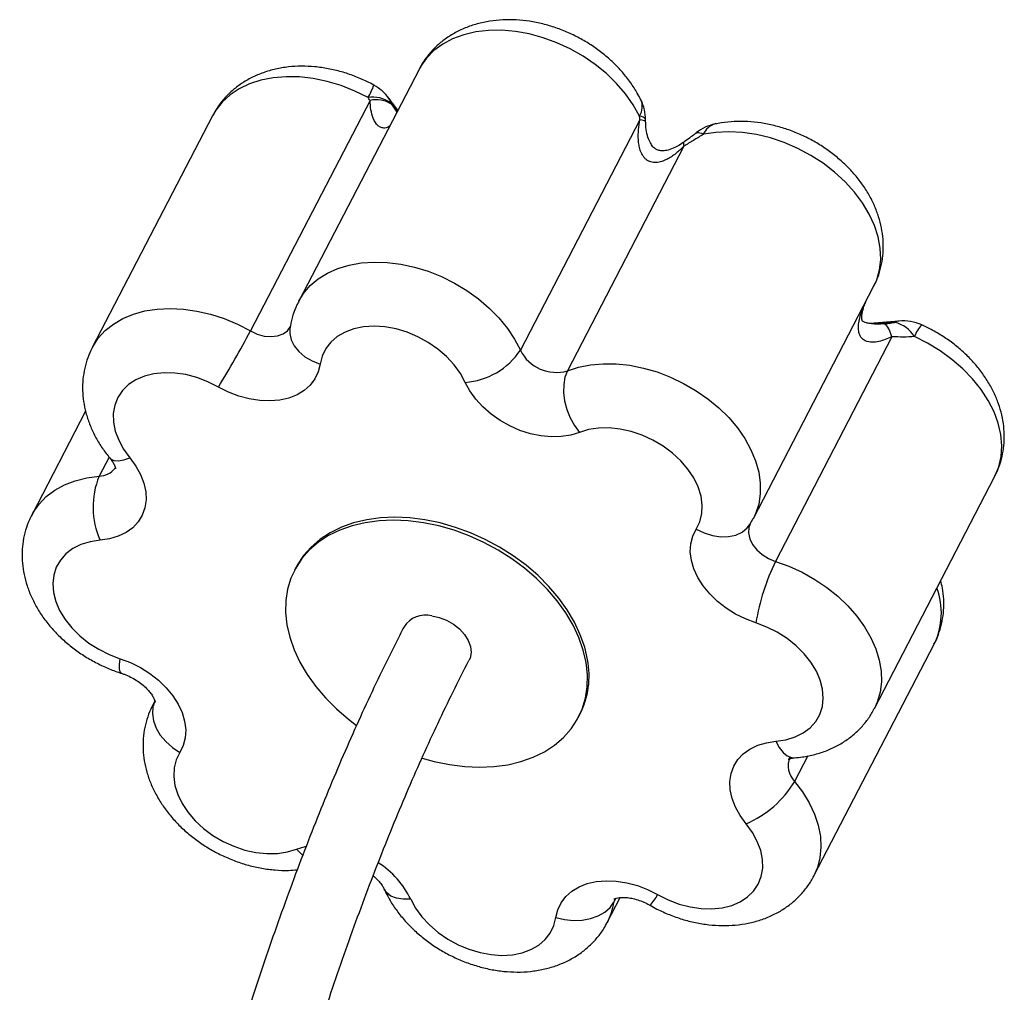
# Paper-space layout '_Dimétrica' of a CAD drawing. Header units: millimetres. Extents: x -907 to -479, y -1137 to 280.
# Tile 7 of 7: x -695 to -479, y -7 to 207. Entities that reach past the tile are written whole.
import ezdxf

# ---------------------------------------------------------------- set-up
doc = ezdxf.new("R2010")
doc.units = ezdxf.units.MM

psp = doc.layouts.new('_Dimétrica')

# ---------------------------------------------------------------- linework, layer by layer
at = {"color": 7, "linetype": 'Continuous', "lineweight": 25}
for p, q in [((-607.43, 195.62), (-633.76, 144.85)), ((-618.16, 188.83), (-644.34, 138.34)), ((-652.64, 185.45), (-678.97, 134.67)), ((-559.06, 184.6), (-585.24, 134.11)), ((-557.83, 184.08), (-557.83, 184.79)), ((-549.45, 178.78), (-574.96, 129.59)), ((-534.24, 97.27), (-507.91, 148.04)), ((-502.38, 140.5), (-508.67, 139.94)), ((-503.9, 137.06), (-529.4, 87.87)), ((-680.43, 120.75), (-692.21, 98.02)), ((-507.75, 55.61), (-481.42, 106.39)), ((-534.98, 95.97), (-534.27, 97.25)), ((-634.35, 86.58), (-634.68, 85.95)), ((-521, 18.96), (-494.67, 69.74)), ((-665.26, 57.27), (-665.73, 56.37)), ((-572.53, 53.72), (-572.2, 54.36)), ((-566.21, 8.79), (-563.37, 14.25))]:
    psp.add_line(p, q, dxfattribs=at)
at = {"color": 8, "linetype": 'Continuous', "lineweight": 25}
for p, q in [((-612.21, 186.4), (-613.68, 188.34)), ((-613.49, 188.01), (-612.3, 186.24)), ((-503.31, 140.2), (-507.82, 139.87)), ((-675.29, 110.71), (-677.46, 106.52)), ((-665.73, 56.37), (-665.19, 57.31)), ((-522.29, 45.28), (-525.2, 39.67)), ((-564.36, 14.09), (-564.8, 13.23)), ((-564.66, 13.83), (-564.8, 13.23))]:
    psp.add_line(p, q, dxfattribs=at)
at = {"color": 8, "linetype": 'Continuous', "lineweight": 25, "flags": 128}
for points in [[(-559.16, 185.4), (-560.52, 187.86), (-562.2, 190.26), (-564.17, 192.55), (-566.39, 194.71), (-568.85, 196.7), (-571.5, 198.51), (-574.31, 200.1), (-577.24, 201.46), (-580.25, 202.56), (-583.29, 203.39), (-586.34, 203.93), (-589.34, 204.19), (-592.25, 204.16), (-595.03, 203.83), (-597.65, 203.21), (-600.07, 202.32), (-602.25, 201.15), (-604.16, 199.74), (-605.78, 198.09), (-607.09, 196.24), (-607.43, 195.62)], [(-618.6, 189.44), (-621.5, 190.87), (-624.49, 192.06), (-627.53, 192.98), (-630.58, 193.61), (-633.59, 193.97), (-636.54, 194.02), (-639.37, 193.79), (-642.04, 193.27), (-644.53, 192.46), (-646.79, 191.38), (-648.79, 190.04), (-650.51, 188.47), (-651.92, 186.68), (-652.64, 185.45)], [(-613.68, 188.34), (-613.83, 188.93), (-614.03, 189.28)], [(-557.83, 184.55), (-557.86, 184.66), (-557.96, 184.82), (-558.14, 184.97), (-558.4, 185.12), (-558.74, 185.27), (-559.16, 185.4)], [(-557.83, 184.09), (-557.84, 184.14), (-557.92, 184.24), (-558.09, 184.33), (-558.34, 184.43), (-558.66, 184.52), (-559.06, 184.6)], [(-546.73, 181.71), (-546.72, 181.72), (-546.52, 181.8), (-546.27, 181.82), (-545.96, 181.75), (-545.6, 181.61), (-545.19, 181.4)], [(-507.91, 148.04), (-507.24, 149.55), (-506.63, 151.75), (-506.36, 154.07), (-506.46, 156.48), (-506.91, 158.96), (-507.72, 161.45), (-508.86, 163.94), (-510.33, 166.38), (-512.1, 168.74), (-514.16, 171), (-516.46, 173.11), (-518.98, 175.05), (-521.69, 176.79), (-524.54, 178.3), (-527.5, 179.58), (-530.52, 180.59), (-533.58, 181.33), (-536.61, 181.79), (-539.59, 181.95), (-542.46, 181.82), (-545.19, 181.4)], [(-549.43, 179.7), (-549.52, 179.58), (-549.55, 179.39), (-549.53, 179.12), (-549.45, 178.78)], [(-633.76, 144.85), (-632.7, 146.56), (-631.24, 148.27), (-629.48, 149.76), (-627.46, 151.02), (-625.2, 152.03), (-622.72, 152.77), (-620.07, 153.24), (-617.28, 153.43), (-614.38, 153.34), (-611.41, 152.97), (-608.42, 152.32), (-605.44, 151.4), (-602.51, 150.23), (-599.67, 148.81), (-596.96, 147.18), (-594.41, 145.34), (-592.07, 143.33), (-589.95, 141.18), (-588.09, 138.9), (-586.52, 136.53), (-585.24, 134.11)], [(-678.97, 134.67), (-678.87, 134.87), (-677.65, 136.73), (-676.13, 138.4), (-674.32, 139.85), (-672.25, 141.06), (-669.95, 142.02), (-667.44, 142.71), (-664.75, 143.13), (-661.94, 143.26), (-659.02, 143.11), (-656.04, 142.69), (-653.05, 141.98), (-650.07, 141.02), (-647.16, 139.79), (-644.34, 138.34)], [(-502.37, 140.49), (-502.65, 140.44), (-503.31, 140.2)], [(-644.34, 138.34), (-642.87, 137.65), (-641.33, 137.22), (-639.81, 137.08), (-638.4, 137.24), (-637.17, 137.68), (-636.19, 138.38), (-635.53, 139.27)], [(-635.68, 138.84), (-635.71, 137.74), (-635.42, 136.37), (-634.75, 135.04), (-633.73, 133.8), (-632.41, 132.69), (-630.84, 131.77), (-629.07, 131.07)], [(-481.42, 106.39), (-481.38, 106.49), (-480.52, 108.58), (-480.02, 110.83), (-479.87, 113.18), (-480.08, 115.62), (-480.65, 118.1), (-481.56, 120.6), (-482.82, 123.07), (-484.38, 125.49), (-486.25, 127.83), (-488.38, 130.04), (-490.76, 132.09), (-493.34, 133.97), (-496.1, 135.64), (-498.99, 137.09)], [(-574.96, 129.59), (-572.52, 130.39), (-569.9, 130.91), (-567.13, 131.16), (-564.25, 131.12), (-561.29, 130.8), (-558.3, 130.2), (-555.31, 129.34), (-552.37, 128.21), (-549.51, 126.84), (-546.77, 125.25), (-544.19, 123.45), (-541.81, 121.48), (-539.64, 119.35), (-537.73, 117.09), (-536.1, 114.74), (-534.77, 112.32), (-533.75, 109.88), (-533.07, 107.43), (-532.73, 105.02), (-532.73, 102.67), (-533.07, 100.42), (-533.76, 98.29), (-534.24, 97.27)], [(-675.12, 110.51), (-674.95, 110.33), (-674.24, 109.98), (-673.28, 109.9), (-672.08, 110.09), (-670.71, 110.54)], [(-692.21, 98.02), (-691.9, 98.6), (-690.62, 100.42), (-689.04, 102.05), (-687.18, 103.45), (-685.06, 104.62), (-682.72, 105.52), (-680.17, 106.16), (-677.46, 106.52)], [(-546.75, 94.92), (-544.99, 94.08), (-543.18, 93.51), (-541.37, 93.24), (-539.65, 93.28), (-538.07, 93.63), (-536.7, 94.27), (-535.59, 95.18), (-534.98, 95.97)], [(-534.91, 96.09), (-535.22, 95.27), (-535.3, 94.08), (-535.02, 92.83), (-534.41, 91.58), (-533.48, 90.4), (-532.29, 89.35), (-530.91, 88.49), (-529.4, 87.87)], [(-529.4, 87.87), (-526.45, 86.8), (-523.57, 85.47), (-520.81, 83.92), (-518.19, 82.16), (-515.77, 80.22), (-513.56, 78.12), (-511.6, 75.88), (-509.91, 73.55), (-508.52, 71.14), (-507.44, 68.7), (-506.69, 66.25), (-506.28, 63.83), (-506.22, 61.46), (-506.5, 59.19), (-507.12, 57.04), (-507.75, 55.61)], [(-672.59, 63.36), (-672.6, 63.36), (-672.85, 63.65), (-672.98, 64.3), (-672.98, 65.27), (-672.85, 66.54)], [(-529.31, 48.46), (-528.56, 47.08), (-527.72, 46), (-526.81, 45.25), (-525.87, 44.88), (-525.23, 44.84)], [(-525.2, 39.67), (-523.45, 37.36), (-522, 34.96), (-520.86, 32.52), (-520.05, 30.07), (-519.57, 27.64), (-519.44, 25.27), (-519.66, 22.97), (-520.21, 20.8), (-521, 18.96)], [(-634.23, 24.84), (-632.34, 25.43), (-632.28, 25.45)], [(-634.23, 24.84), (-633.01, 23.57), (-632.89, 23.46)], [(-609.25, 13.88), (-610.9, 13.86), (-612.35, 14.09), (-613.57, 14.56), (-614.49, 15.24), (-615.06, 16.07)]]:
    psp.add_lwpolyline(points, dxfattribs=at)
at = {"color": 7, "linetype": 'Continuous', "lineweight": 25, "flags": 128}
for points in [[(-597.3, 127.06), (-598.37, 129.03), (-599.75, 130.93), (-601.41, 132.71), (-603.31, 134.35), (-605.41, 135.8), (-607.68, 137.04), (-610.05, 138.03), (-612.47, 138.76), (-614.9, 139.2), (-617.28, 139.36), (-619.56, 139.23), (-621.69, 138.8), (-623.62, 138.09), (-625.32, 137.12), (-626.74, 135.9), (-627.85, 134.47), (-628.64, 132.84), (-629.07, 131.07)], [(-503.9, 137.06), (-504.12, 137.7), (-504.34, 138.27), (-504.57, 138.76), (-504.8, 139.16), (-505.03, 139.48), (-505.26, 139.71), (-505.49, 139.85), (-505.71, 139.9)], [(-629.07, 131.07), (-629.48, 129.38), (-630.21, 127.84), (-631.25, 126.47), (-632.57, 125.29), (-634.14, 124.35), (-635.95, 123.64), (-637.93, 123.19), (-640.07, 123.01), (-642.31, 123.1), (-644.6, 123.46), (-646.91, 124.08), (-649.17, 124.95), (-651.35, 126.05)], [(-574.96, 129.59), (-575.48, 128.22), (-575.76, 126.62), (-575.79, 124.86), (-575.55, 123.01), (-575.06, 121.14), (-574.34, 119.32), (-573.41, 117.61), (-572.32, 116.1)], [(-651.35, 126.05), (-653.65, 127.21), (-656.05, 128.12), (-658.48, 128.76), (-660.9, 129.11), (-663.25, 129.17), (-665.49, 128.94), (-667.56, 128.42), (-669.42, 127.63), (-671.03, 126.57), (-672.35, 125.28), (-673.36, 123.78), (-674.03, 122.1), (-674.35, 120.28), (-674.31, 118.37), (-673.92, 116.39), (-673.17, 114.4), (-672.1, 112.44), (-670.71, 110.54)], [(-572.32, 116.1), (-574.21, 115.51), (-576.28, 115.18), (-578.46, 115.13), (-580.73, 115.34), (-583.04, 115.83), (-585.33, 116.56), (-587.56, 117.54), (-589.68, 118.74), (-591.66, 120.14), (-593.44, 121.7), (-595, 123.4), (-596.29, 125.2), (-597.3, 127.06)], [(-546.75, 94.92), (-545.96, 96.54), (-545.52, 98.32), (-545.43, 100.2), (-545.7, 102.16), (-546.32, 104.16), (-547.29, 106.13), (-548.57, 108.06), (-550.14, 109.88), (-551.97, 111.57), (-554.01, 113.09), (-556.23, 114.4), (-558.57, 115.47), (-560.98, 116.29), (-563.41, 116.83), (-565.81, 117.08), (-568.13, 117.04), (-570.32, 116.71), (-572.32, 116.1)], [(-670.71, 110.54), (-669.4, 108.75), (-668.37, 106.89), (-667.64, 105), (-667.24, 103.13), (-667.17, 101.31), (-667.42, 99.57), (-668.01, 97.96), (-668.9, 96.5), (-670.09, 95.23), (-671.56, 94.18), (-673.26, 93.36), (-675.16, 92.79), (-677.24, 92.48)], [(-570.54, 66.35), (-571.16, 69.07), (-572.12, 71.81), (-573.39, 74.54), (-574.97, 77.22), (-576.84, 79.84), (-578.99, 82.35), (-581.38, 84.75), (-584, 87), (-586.81, 89.08), (-589.79, 90.97), (-592.92, 92.65), (-596.14, 94.1), (-599.45, 95.31), (-602.79, 96.27), (-606.13, 96.96), (-609.45, 97.37), (-612.7, 97.52), (-615.86, 97.38), (-618.89, 96.97), (-621.75, 96.28), (-624.43, 95.34), (-626.89, 94.13), (-629.11, 92.69), (-631.06, 91.01), (-632.73, 89.13), (-634.1, 87.05), (-634.35, 86.58)], [(-570.87, 65.71), (-571.49, 68.44), (-572.45, 71.18), (-573.72, 73.9), (-575.3, 76.59), (-577.17, 79.2), (-579.32, 81.72), (-581.71, 84.12), (-584.32, 86.37), (-587.14, 88.45), (-590.12, 90.34), (-593.25, 92.02), (-596.47, 93.47), (-599.77, 94.68), (-603.12, 95.63), (-606.46, 96.32), (-609.78, 96.74), (-613.03, 96.88), (-616.19, 96.75), (-619.21, 96.33), (-622.08, 95.65), (-624.76, 94.7), (-627.22, 93.5), (-629.44, 92.05), (-631.39, 90.38), (-633.06, 88.49), (-634.42, 86.41), (-635.47, 84.17), (-636.2, 81.77), (-636.58, 79.26), (-636.63, 76.64), (-636.34, 73.96), (-635.72, 71.23), (-634.76, 68.49), (-633.49, 65.77), (-631.91, 63.08), (-630.04, 60.47), (-627.89, 57.95), (-625.5, 55.55), (-622.88, 53.3), (-621.1, 51.95)], [(-533.7, 74.4), (-535.97, 75.25), (-538.16, 76.33), (-540.22, 77.63), (-542.11, 79.11), (-543.79, 80.74), (-545.23, 82.49), (-546.39, 84.32), (-547.26, 86.2), (-547.81, 88.08), (-548.04, 89.94), (-547.94, 91.72), (-547.5, 93.39), (-546.75, 94.92)], [(-677.24, 92.48), (-679.42, 92.16), (-681.43, 91.54), (-683.21, 90.66), (-684.73, 89.53), (-685.95, 88.16), (-686.85, 86.6), (-687.41, 84.87), (-687.62, 83.02), (-687.46, 81.08), (-686.95, 79.09), (-686.1, 77.1), (-684.92, 75.16), (-683.44, 73.29), (-681.69, 71.56), (-679.71, 69.98), (-677.55, 68.6), (-675.25, 67.45), (-672.85, 66.54)], [(-604.64, 75.95), (-603.01, 75.6), (-601.4, 74.98), (-599.9, 74.13), (-598.57, 73.07), (-597.48, 71.86), (-596.67, 70.56), (-596.19, 69.22), (-596.05, 67.92), (-596.27, 66.7), (-596.5, 66.15)], [(-529.31, 48.46), (-527.13, 48.78), (-525.12, 49.4), (-523.34, 50.28), (-521.82, 51.41), (-520.6, 52.78), (-519.7, 54.34), (-519.14, 56.07), (-518.93, 57.92), (-519.09, 59.86), (-519.6, 61.85), (-520.45, 63.84), (-521.63, 65.78), (-523.11, 67.65), (-524.86, 69.38), (-526.84, 70.96), (-529, 72.34), (-531.31, 73.49), (-533.7, 74.4)], [(-672.85, 66.54), (-670.58, 65.69), (-668.39, 64.61), (-666.34, 63.31), (-664.45, 61.83), (-662.76, 60.2), (-661.33, 58.45), (-660.16, 56.62), (-659.29, 54.74), (-658.74, 52.86), (-658.51, 51), (-658.61, 49.22), (-659.05, 47.55), (-659.8, 46.02)], [(-606.75, 44.77), (-604.09, 44.04), (-600.75, 43.35), (-597.43, 42.93), (-594.18, 42.79), (-591.02, 42.92), (-587.99, 43.34), (-585.13, 44.02), (-582.45, 44.97), (-579.99, 46.17), (-577.77, 47.62), (-575.82, 49.29), (-574.15, 51.18), (-572.78, 53.26), (-571.74, 55.5), (-571.01, 57.9), (-570.63, 60.41), (-570.58, 63.03), (-570.87, 65.71)], [(-665.19, 57.31), (-665.67, 55.98), (-665.79, 54.51), (-665.56, 52.95), (-664.97, 51.37), (-664.07, 49.83), (-662.87, 48.39), (-661.43, 47.1), (-659.8, 46.02)], [(-535.84, 30.4), (-537.15, 32.19), (-538.18, 34.05), (-538.91, 35.94), (-539.31, 37.81), (-539.38, 39.63), (-539.13, 41.37), (-538.54, 42.98), (-537.65, 44.44), (-536.46, 45.71), (-535, 46.76), (-533.29, 47.58), (-531.39, 48.15), (-529.31, 48.46)], [(-659.8, 46.02), (-660.59, 44.4), (-661.03, 42.62), (-661.12, 40.74), (-660.85, 38.78), (-660.23, 36.78), (-659.26, 34.81), (-657.98, 32.88), (-656.41, 31.06), (-654.58, 29.37), (-652.54, 27.85), (-650.33, 26.54), (-647.99, 25.47), (-645.57, 24.65), (-643.14, 24.11), (-640.74, 23.86), (-638.42, 23.9), (-636.23, 24.23), (-634.23, 24.84)], [(-555.2, 14.89), (-552.9, 13.73), (-550.51, 12.82), (-548.07, 12.18), (-545.65, 11.83), (-543.3, 11.77), (-541.06, 12), (-538.99, 12.52), (-537.13, 13.31), (-535.53, 14.37), (-534.2, 15.66), (-533.19, 17.16), (-532.52, 18.84), (-532.2, 20.66), (-532.24, 22.57), (-532.63, 24.55), (-533.38, 26.54), (-534.45, 28.5), (-535.84, 30.4)], [(-577.48, 9.87), (-577.07, 11.56), (-576.34, 13.1), (-575.3, 14.47), (-573.98, 15.65), (-572.41, 16.59), (-570.61, 17.3), (-568.62, 17.75), (-566.48, 17.93), (-564.24, 17.84), (-561.95, 17.48), (-559.64, 16.86), (-557.38, 15.99), (-555.2, 14.89)], [(-609.25, 13.88), (-608.18, 11.91), (-606.8, 10.01), (-605.14, 8.23), (-603.24, 6.59), (-601.14, 5.14), (-598.87, 3.9), (-596.51, 2.91), (-594.08, 2.18), (-591.65, 1.74), (-589.27, 1.58), (-586.99, 1.71), (-584.86, 2.14), (-582.93, 2.85), (-581.23, 3.82), (-579.81, 5.04), (-578.7, 6.47), (-577.92, 8.1), (-577.48, 9.87)], [(-577.48, 9.87), (-575.58, 9.41), (-573.64, 9.21), (-571.71, 9.28), (-569.88, 9.62), (-568.21, 10.21), (-566.77, 11.03), (-565.62, 12.05), (-564.8, 13.23)]]:
    psp.add_lwpolyline(points, dxfattribs=at)
at = {"color": 8, "linetype": 'Continuous', "lineweight": 25}
for centre, radius, start, end in [((-630.34, 196.73), 13.81, 328.1704, 340.6849), ((-562.27, 187.44), 3.72, 326.791, 22.7443), ((-541.54, 179.81), 3.99, 105.447, 156.5001), ((-492.24, 134.65), 7.17, 135.8188, 160.161), ((-677.52, 111.04), 4.51, 270.847, 322.3052), ((-508.76, 76.58), 15.67, 334.1148, 20.2868), ((-521.78, 43.11), 4.85, 157.6267, 225.1498), ((-627.06, 5.18), 19.82, 26.0116, 57.2638), ((-578.4, 15.1), 13.73, 332.6531, 352.2006), ((-564.45, 19.69), 10.42, 316.7558, 332.5798)]:
    psp.add_arc(centre, radius, start, end, dxfattribs=at)
at = {"color": 7, "linetype": 'Continuous', "lineweight": 25}
for centre, radius, start, end in [((-622.1, 183.38), 10, 36.1123, 61.3051), ((-617.55, 182.59), 6.93, 56.0573, 98.7246), ((-616.83, 182.65), 6.32, 58.0605, 102.1612), ((-567.83, 184.52), 10, 0.1827, 25.8842), ((-540.51, 173.88), 10, 102.0382, 128.4399), ((-504.74, 133.68), 6.68, 30.6642, 77.607), ((-501.48, 130.53), 10, 65.8416, 95.1057), ((-825.68, 233.63), 204.85, 328.3216, 332.2778), ((-598.47, 142.9), 15.88, 274.2143, 326.3951), ((-577.39, 138.03), 8.78, 206.5333, 286.0581), ((-660.92, 99.76), 17.87, 157.7547, 204.0426), ((-485.55, 66.47), 48.79, 153.9851, 170.65), ((-605.98, 70.5), 5.61, 76.1466, 147.442), ((-589.18, 62.83), 18.98, 333.4824, 10.6709), ((-544.83, 51.46), 22.9, 293.1265, 329.0239)]:
    psp.add_arc(centre, radius, start, end, dxfattribs=at)
for points, knots in [([(-558.84, 188.88), (-559.1, 189.39), (-559.78, 190.72), (-561.11, 192.78), (-562.86, 195.01), (-564.85, 197.1), (-567.06, 199.03), (-569.45, 200.79), (-572, 202.33), (-574.69, 203.66), (-577.47, 204.76), (-580.33, 205.6), (-583.24, 206.19), (-586.17, 206.49), (-589.09, 206.5), (-591.94, 206.22), (-594.71, 205.63), (-597.32, 204.74), (-599.76, 203.56), (-601.96, 202.12), (-603.92, 200.45), (-605.59, 198.57), (-606.76, 196.93), (-607.26, 195.89), (-607.41, 195.58)], [0, 0, 0, 0, 0.02959, 0.076723, 0.124127, 0.171881, 0.219819, 0.267834, 0.315909, 0.364065, 0.412347, 0.460794, 0.50945, 0.55833, 0.607381, 0.656437, 0.705261, 0.753569, 0.801095, 0.847666, 0.893237, 0.937883, 0.981763, 1, 1, 1, 1]), ([(-617.3, 192.16), (-617.81, 192.43), (-619.2, 193.16), (-621.57, 194.18), (-624.4, 195.12), (-627.3, 195.81), (-630.22, 196.23), (-633.15, 196.36), (-636.03, 196.19), (-638.84, 195.72), (-641.52, 194.95), (-644.03, 193.88), (-646.33, 192.55), (-648.39, 190.96), (-650.17, 189.16), (-651.6, 187.33), (-652.3, 186.03), (-652.61, 185.46)], [0, 0, 0, 0, 0.040838, 0.111557, 0.182506, 0.253739, 0.325299, 0.397163, 0.469142, 0.540932, 0.612134, 0.682332, 0.751209, 0.818622, 0.884618, 0.949385, 1, 1, 1, 1]), ([(-612.09, 186.64), (-612.39, 187.04), (-613.04, 187.92), (-613.68, 188.8), (-614.02, 189.28)], [0, 0, 0, 0, 0.456158, 1, 1, 1, 1]), ([(-549.45, 178.78), (-550.01, 178.21), (-550.59, 177.68), (-551.84, 176.7), (-552.49, 176.26), (-553.56, 175.73), (-553.93, 175.57), (-554.69, 175.33), (-555.09, 175.25), (-555.91, 175.2), (-556.32, 175.24), (-556.92, 175.42), (-557.11, 175.5), (-557.47, 175.71), (-557.63, 175.82), (-557.93, 176.09), (-558.07, 176.23), (-558.32, 176.54), (-558.43, 176.71), (-558.63, 177.05), (-558.72, 177.22), (-558.88, 177.58), (-558.95, 177.76), (-559.12, 178.31), (-559.21, 178.67), (-559.34, 179.42), (-559.38, 179.8), (-559.45, 180.93), (-559.43, 181.67), (-559.31, 183.15), (-559.2, 183.88), (-559.06, 184.6)], [0, 0, 0, 0, 0.125, 0.125, 0.25, 0.25, 0.3125, 0.3125, 0.375, 0.375, 0.4375, 0.4375, 0.46875, 0.46875, 0.5, 0.5, 0.53125, 0.53125, 0.5625, 0.5625, 0.59375, 0.59375, 0.625, 0.625, 0.6875, 0.6875, 0.75, 0.75, 0.875, 0.875, 1, 1, 1, 1]), ([(-549.44, 179.71), (-549.56, 179.62), (-550.16, 179.15), (-551.31, 178.51), (-552.77, 177.94), (-553.98, 177.74), (-554.91, 177.82), (-555.62, 178.11), (-556.27, 178.69), (-556.86, 179.59), (-557.39, 180.86), (-557.75, 182.42), (-557.79, 183.55), (-557.81, 184.09)], [0, 0, 0, 0, 0.033314, 0.173666, 0.29357, 0.384636, 0.451222, 0.508505, 0.573473, 0.647874, 0.748313, 0.878933, 1, 1, 1, 1]), ([(-507.95, 148.03), (-507.78, 148.34), (-507.24, 149.36), (-506.58, 151.21), (-506.02, 153.56), (-505.77, 155.98), (-505.81, 158.43), (-506.15, 160.9), (-506.79, 163.37), (-507.72, 165.82), (-508.93, 168.22), (-510.43, 170.55), (-512.18, 172.77), (-514.18, 174.86), (-516.39, 176.79), (-518.78, 178.54), (-521.33, 180.09), (-524.02, 181.42), (-526.8, 182.51), (-529.67, 183.35), (-532.58, 183.93), (-535.51, 184.23), (-538.42, 184.24), (-540.78, 184.01), (-542.16, 183.74), (-542.6, 183.66)], [0, 0, 0, 0, 0.018343, 0.060497, 0.102501, 0.144583, 0.18699, 0.229937, 0.27359, 0.318038, 0.363276, 0.409201, 0.455646, 0.502428, 0.54939, 0.596426, 0.643521, 0.690696, 0.737995, 0.785456, 0.833122, 0.881006, 0.929058, 0.977112, 1, 1, 1, 1]), ([(-545.19, 181.4), (-545.92, 180.94), (-546.64, 180.51), (-548.06, 179.64), (-548.77, 179.21), (-549.45, 178.78)], [0, 0, 0, 0, 0.5, 0.5, 1, 1, 1, 1]), ([(-546.74, 181.71), (-546.78, 181.67), (-547.14, 181.38), (-547.97, 180.76), (-548.85, 180.13), (-549.34, 179.76), (-549.43, 179.7)], [0, 0, 0, 0, 0.050268, 0.442883, 0.903867, 1, 1, 1, 1]), ([(-633.73, 144.82), (-633.88, 144.56), (-634.42, 143.6), (-635.06, 141.79), (-635.5, 140.02), (-635.65, 139.02), (-635.68, 138.81)], [0, 0, 0, 0, 0.141596, 0.52189, 0.900582, 1, 1, 1, 1]), ([(-510.39, 140.51), (-510.4, 140.53), (-510.41, 140.56), (-510.49, 140.85), (-510.51, 141.36), (-510.44, 142.1), (-510.22, 143.12), (-509.91, 144.12), (-509.61, 144.75), (-509.52, 144.94)], [0, 0, 0, 0, 0.121833, 0.259562, 0.376329, 0.508366, 0.683211, 0.904013, 1, 1, 1, 1]), ([(-505.75, 139.9), (-505.8, 139.89), (-506.39, 139.82), (-507.4, 139.82), (-508.61, 139.9), (-509.53, 140.1), (-510.08, 140.31), (-510.39, 140.49), (-510.39, 140.52), (-510.39, 140.51), (-510.39, 140.5)], [0, 0, 0, 0, 0.021749, 0.220322, 0.398938, 0.539069, 0.674227, 0.804452, 0.931764, 1, 1, 1, 1]), ([(-505.71, 139.9), (-505.31, 139.93), (-504.91, 139.96), (-504.11, 140.06), (-503.71, 140.12), (-503.31, 140.2)], [0, 0, 0, 0, 0.5, 0.5, 1, 1, 1, 1]), ([(-481.43, 106.45), (-481.18, 106.94), (-480.56, 108.15), (-479.9, 110.22), (-479.43, 112.59), (-479.26, 115.02), (-479.39, 117.48), (-479.82, 119.95), (-480.54, 122.42), (-481.55, 124.85), (-482.84, 127.24), (-484.42, 129.54), (-486.24, 131.73), (-488.3, 133.78), (-490.57, 135.66), (-493.01, 137.35), (-495.3, 138.67), (-496.8, 139.37), (-497.39, 139.65)], [0, 0, 0, 0, 0.0422057, 0.103529, 0.1647027, 0.2260963, 0.2880569, 0.3508827, 0.4147872, 0.4798627, 0.5460583, 0.6131922, 0.6810063, 0.7492414, 0.8176797, 0.8862127, 0.954835, 1, 1, 1, 1]), ([(-498.99, 137.09), (-499.78, 137.02), (-500.58, 136.99), (-502.22, 136.99), (-503.05, 137.02), (-503.9, 137.06)], [0, 0, 0, 0, 0.5, 0.5, 1, 1, 1, 1]), ([(-679, 134.61), (-679.33, 133.9), (-680.01, 132.47), (-680.66, 130.16), (-681.05, 127.77), (-681.13, 125.33), (-680.91, 122.87), (-680.4, 120.39), (-679.6, 117.93), (-678.5, 115.51), (-677.14, 113.17), (-675.95, 111.52), (-675.25, 110.66), (-675.12, 110.51)], [0, 0, 0, 0, 0.0925818, 0.1875714, 0.2824964, 0.3779234, 0.4743741, 0.5722787, 0.6719196, 0.7733773, 0.8765087, 0.9778885, 1, 1, 1, 1]), ([(-675.12, 110.51), (-675.01, 110.37), (-674.67, 109.94), (-674.26, 109.28), (-673.97, 108.65), (-673.87, 108.26), (-673.87, 108.12), (-673.86, 108.16), (-673.86, 108.16)], [0, 0, 0, 0, 0.1032025, 0.3144669, 0.528349, 0.7480641, 0.9810583, 1, 1, 1, 1]), ([(-692.17, 98.01), (-692.37, 97.66), (-692.94, 96.6), (-693.6, 94.68), (-694.14, 92.33), (-694.36, 89.91), (-694.3, 87.45), (-693.94, 84.98), (-693.28, 82.51), (-692.33, 80.07), (-691.09, 77.67), (-689.58, 75.35), (-687.8, 73.13), (-685.79, 71.05), (-683.56, 69.13), (-681.16, 67.4), (-678.59, 65.87), (-675.95, 64.58), (-673.93, 63.79), (-672.81, 63.43), (-672.59, 63.36)], [0, 0, 0, 0, 0.028279, 0.084504, 0.140521, 0.19667, 0.253273, 0.310617, 0.368915, 0.428279, 0.488689, 0.550001, 0.611989, 0.674408, 0.737052, 0.799792, 0.86261, 0.92554, 0.98521, 1, 1, 1, 1]), ([(-671.55, -298.96), (-671.55, -296.46), (-671.56, -289.2), (-671.66, -277.28), (-671.88, -263.21), (-672.22, -249.26), (-672.68, -235.43), (-673.24, -221.72), (-673.92, -208.14), (-674.7, -194.69), (-675.6, -181.39), (-676.61, -168.24), (-677.73, -155.24), (-678.96, -142.39), (-680.3, -129.71), (-681.75, -117.2), (-683.31, -104.87), (-684.98, -92.71), (-686.75, -80.74), (-688.64, -68.96), (-690.62, -57.37), (-692.72, -45.98), (-694.92, -34.8), (-697.22, -23.83), (-699.63, -13.07), (-702.14, -2.53), (-704.76, 7.79), (-707.48, 17.88), (-710.29, 27.74), (-713.21, 37.37), (-716.23, 46.76), (-719.34, 55.9), (-722.55, 64.8), (-725.87, 73.44), (-729.26, 81.83), (-731.6, 87.19), (-732.77, 89.87)], [0, 0, 0, 0, 0.01565, 0.045392, 0.075137, 0.104884, 0.134634, 0.164388, 0.194145, 0.223906, 0.253671, 0.28344, 0.313213, 0.342991, 0.372775, 0.402564, 0.432359, 0.462159, 0.491967, 0.521782, 0.551604, 0.581434, 0.611272, 0.64112, 0.670977, 0.700844, 0.730721, 0.76061, 0.79051, 0.820422, 0.850347, 0.880285, 0.910236, 0.940201, 0.97018, 1, 1, 1, 1]), ([(-494.7, 69.72), (-494.62, 69.87), (-494.13, 70.71), (-493.51, 72.39), (-492.87, 74.72), (-492.55, 77.13), (-492.54, 79.57), (-492.75, 81.75), (-493.09, 83.1), (-493.22, 83.64)], [0, 0, 0, 0, 0.035477, 0.205249, 0.37418, 0.543202, 0.713312, 0.885413, 1, 1, 1, 1]), ([(-748.16, 80.11), (-747.63, 78.9), (-745.99, 75.17), (-743.32, 68.61), (-740.15, 60.46), (-737.06, 52.03), (-734.06, 43.34), (-731.14, 34.39), (-728.31, 25.2), (-725.57, 15.75), (-722.92, 6.07), (-720.36, -3.86), (-717.89, -14.02), (-715.52, -24.41), (-713.25, -35.03), (-711.07, -45.87), (-708.99, -56.92), (-707.02, -68.18), (-705.14, -79.65), (-703.37, -91.32), (-701.7, -103.18), (-700.13, -115.23), (-698.67, -127.46), (-697.31, -139.88), (-696.07, -152.46), (-694.93, -165.21), (-693.89, -178.12), (-692.97, -191.19), (-692.15, -204.4), (-691.45, -217.76), (-690.85, -231.26), (-690.36, -244.88), (-689.99, -258.63), (-689.73, -272.5), (-689.57, -285.94), (-689.55, -294.8), (-689.55, -298.96)], [0, 0, 0, 0, 0.014205, 0.044016, 0.073841, 0.10368, 0.133532, 0.163399, 0.193279, 0.223172, 0.253077, 0.282996, 0.312925, 0.342867, 0.372819, 0.402781, 0.432752, 0.462733, 0.492723, 0.52272, 0.552725, 0.582737, 0.612757, 0.642782, 0.672813, 0.70285, 0.732893, 0.76294, 0.792992, 0.823048, 0.853108, 0.883172, 0.913239, 0.94331, 0.973384, 1, 1, 1, 1]), ([(-610.71, 73.52), (-611.32, 72.33), (-613.1, 68.87), (-616.01, 62.95), (-619.43, 55.7), (-622.79, 48.23), (-626.09, 40.56), (-629.33, 32.67), (-632.5, 24.59), (-635.61, 16.31), (-638.66, 7.86), (-641.63, -0.78), (-644.53, -9.58), (-647.35, -18.55), (-650.1, -27.67), (-652.77, -36.93), (-655.36, -46.33), (-657.87, -55.87), (-660.29, -65.52), (-662.62, -75.28), (-664.86, -85.15), (-667.01, -95.11), (-669.07, -105.16), (-671.03, -115.29), (-672.9, -125.48), (-674.66, -135.73), (-676.29, -145.72), (-677.27, -152.3), (-677.74, -155.43)], [0, 0, 0, 0, 0.020703, 0.06025, 0.099767, 0.139252, 0.178707, 0.218136, 0.25754, 0.296921, 0.336282, 0.375625, 0.41495, 0.45426, 0.493555, 0.532838, 0.57211, 0.611371, 0.650623, 0.689867, 0.729103, 0.768333, 0.807557, 0.846776, 0.885991, 0.925203, 0.964412, 1, 1, 1, 1]), ([(-671.88, -264.75), (-671.75, -261.59), (-671.48, -255.08), (-670.95, -245.16), (-670.3, -235.01), (-669.54, -224.81), (-668.67, -214.59), (-667.69, -204.34), (-666.61, -194.08), (-665.42, -183.83), (-664.13, -173.57), (-662.73, -163.34), (-661.24, -153.14), (-659.64, -142.97), (-657.94, -132.85), (-656.15, -122.78), (-654.26, -112.78), (-652.28, -102.86), (-650.2, -93.02), (-648.04, -83.28), (-645.79, -73.64), (-643.45, -64.11), (-641.03, -54.71), (-638.53, -45.44), (-635.96, -36.31), (-633.3, -27.32), (-630.58, -18.5), (-627.78, -9.84), (-624.92, -1.35), (-621.99, 6.95), (-619.01, 15.06), (-615.96, 22.98), (-612.86, 30.68), (-609.71, 38.18), (-606.51, 45.45), (-603.27, 52.49), (-599.94, 59.43), (-597.67, 63.87), (-596.5, 66.15)], [0, 0, 0, 0, 0.026297, 0.054119, 0.081944, 0.109773, 0.137603, 0.165436, 0.19327, 0.221106, 0.248941, 0.276777, 0.304613, 0.332447, 0.36028, 0.388112, 0.415941, 0.443767, 0.471589, 0.499408, 0.527223, 0.555032, 0.582836, 0.610634, 0.638424, 0.666207, 0.693981, 0.721746, 0.7495, 0.777243, 0.804973, 0.832689, 0.86039, 0.888075, 0.915741, 0.943388, 0.971014, 1, 1, 1, 1]), ([(-672.59, 63.36), (-672.37, 63.29), (-671.7, 63.06), (-670.57, 62.56), (-669.26, 61.82), (-668.07, 60.97), (-667.07, 60.06), (-666.27, 59.16), (-665.71, 58.33), (-665.38, 57.65), (-665.23, 57.2), (-665.21, 57), (-665.21, 57.03), (-665.21, 57.04)], [0, 0, 0, 0, 0.048523, 0.149873, 0.251698, 0.353413, 0.454345, 0.554275, 0.653538, 0.753312, 0.855195, 0.962268, 1, 1, 1, 1]), ([(-665.7, 56.38), (-665.77, 56.27), (-666.23, 55.45), (-666.86, 53.82), (-667.51, 51.49), (-667.83, 49.09), (-667.87, 46.64), (-667.61, 44.17), (-667.05, 41.7), (-666.2, 39.25), (-665.06, 36.83), (-663.64, 34.48), (-661.95, 32.22), (-660.02, 30.09), (-657.86, 28.12), (-655.52, 26.32), (-653, 24.71), (-650.35, 23.33), (-647.59, 22.17), (-644.75, 21.26), (-641.84, 20.6), (-638.92, 20.24), (-636.31, 20.13), (-634.72, 20.27), (-634.08, 20.33)], [0, 0, 0, 0, 0.007359, 0.051871, 0.096185, 0.140511, 0.185112, 0.230225, 0.276043, 0.322684, 0.37017, 0.418417, 0.467264, 0.516516, 0.566002, 0.615583, 0.665225, 0.714943, 0.764781, 0.814775, 0.864976, 0.915408, 0.966046, 1, 1, 1, 1]), ([(-525.23, 44.84), (-524.65, 44.89), (-523.13, 45.04), (-520.74, 45.54), (-518.11, 46.4), (-515.66, 47.55), (-513.43, 48.96), (-511.44, 50.61), (-509.75, 52.48), (-508.52, 54.15), (-507.98, 55.25), (-507.8, 55.62)], [0, 0, 0, 0, 0.078297, 0.20729, 0.335643, 0.461991, 0.585835, 0.707023, 0.825724, 0.942344, 1, 1, 1, 1]), ([(-526.59, 44.51), (-526.59, 44.52), (-526.59, 44.52), (-526.3, 44.65), (-525.82, 44.78), (-525.38, 44.82), (-525.23, 44.84)], [0, 0, 0, 0, 0.2436587, 0.5371417, 0.8361724, 1, 1, 1, 1]), ([(-617.47, 19), (-617.32, 18.89), (-616.82, 18.48), (-616.15, 17.75), (-615.5, 16.91), (-615.2, 16.37), (-615.08, 16.12), (-615.06, 16.07)], [0, 0, 0, 0, 0.110991, 0.39202, 0.670595, 0.932129, 1, 1, 1, 1]), ([(-556.86, 12.55), (-556.36, 12.27), (-554.98, 11.51), (-552.63, 10.45), (-549.81, 9.45), (-546.93, 8.71), (-544.01, 8.24), (-541.08, 8.05), (-538.18, 8.16), (-535.36, 8.57), (-532.65, 9.28), (-530.1, 10.29), (-527.75, 11.58), (-525.65, 13.11), (-523.79, 14.87), (-522.25, 16.83), (-521.32, 18.23), (-520.98, 19), (-520.97, 19.02)], [0, 0, 0, 0, 0.0401729, 0.1097064, 0.179449, 0.2494582, 0.3197843, 0.3904207, 0.4612221, 0.5319066, 0.6020957, 0.6713751, 0.739405, 0.8060086, 0.8711948, 0.9351269, 0.9980709, 1, 1, 1, 1]), ([(-615.06, 16.07), (-614.81, 15.55), (-614.16, 14.21), (-612.89, 12.14), (-611.19, 9.88), (-609.24, 7.76), (-607.08, 5.79), (-604.73, 3.99), (-602.21, 2.4), (-599.55, 1.02), (-596.79, -0.13), (-593.94, -1.03), (-591.04, -1.67), (-588.11, -2.04), (-585.19, -2.12), (-582.32, -1.9), (-579.53, -1.37), (-576.88, -0.55), (-574.4, 0.57), (-572.14, 1.95), (-570.13, 3.58), (-568.39, 5.41), (-567.08, 7.16), (-566.47, 8.35), (-566.24, 8.81)], [0, 0, 0, 0, 0.029416, 0.075956, 0.122794, 0.170018, 0.217461, 0.264991, 0.31258, 0.360242, 0.408021, 0.455952, 0.504082, 0.552434, 0.60098, 0.649571, 0.69799, 0.74596, 0.793208, 0.839538, 0.884877, 0.929275, 0.972874, 1, 1, 1, 1]), ([(-564.78, 13.93), (-564.78, 13.93), (-564.81, 13.9), (-564.69, 13.99), (-564.3, 14.12), (-563.59, 14.26), (-562.65, 14.3), (-561.51, 14.21), (-560.23, 13.95), (-558.88, 13.52), (-557.74, 13.03), (-557.08, 12.67), (-556.86, 12.55)], [0, 0, 0, 0, 0.012755, 0.135196, 0.259293, 0.37403, 0.485854, 0.597854, 0.710898, 0.825414, 0.941189, 1, 1, 1, 1])]:
    psp.add_open_spline(points, degree=3, knots=knots, dxfattribs=at)
for points in [[(-618.16, 188.83), (-618.31, 189.03), (-618.46, 189.24), (-618.6, 189.44)], [(-613.68, 188.34), (-613.62, 188.23), (-613.55, 188.12), (-613.49, 188.01)], [(-559.06, 184.6), (-559.1, 184.87), (-559.13, 185.14), (-559.16, 185.4)]]:
    psp.add_open_spline(points, degree=3, dxfattribs=at)
at = {"color": 8, "linetype": 'Continuous', "lineweight": 25}
for points, knots in [([(-613.88, 183.19), (-614.04, 183.08), (-614.38, 182.86), (-615.04, 182.73), (-615.75, 182.82), (-616.72, 183.45), (-617.49, 184.82), (-618.01, 186.76), (-618.11, 188.13), (-618.16, 188.83)], [0, 0, 0, 0, 0.05296, 0.11038, 0.205955, 0.304071, 0.544088, 0.769784, 1, 1, 1, 1]), ([(-503.9, 137.06), (-504.39, 136.84), (-505.34, 136.43), (-506.77, 136), (-508.25, 135.78), (-509.58, 135.97), (-510.46, 136.62), (-510.95, 137.37), (-511.22, 138.29), (-511.26, 139.99), (-510.77, 142.11), (-510.11, 143.67), (-509.8, 144.41)], [0, 0, 0, 0, 0.111153, 0.214649, 0.319957, 0.44102, 0.509198, 0.549262, 0.615947, 0.684405, 0.851872, 1, 1, 1, 1])]:
    psp.add_open_spline(points, degree=3, knots=knots, dxfattribs=at)

doc.saveas('drawing.dxf')
